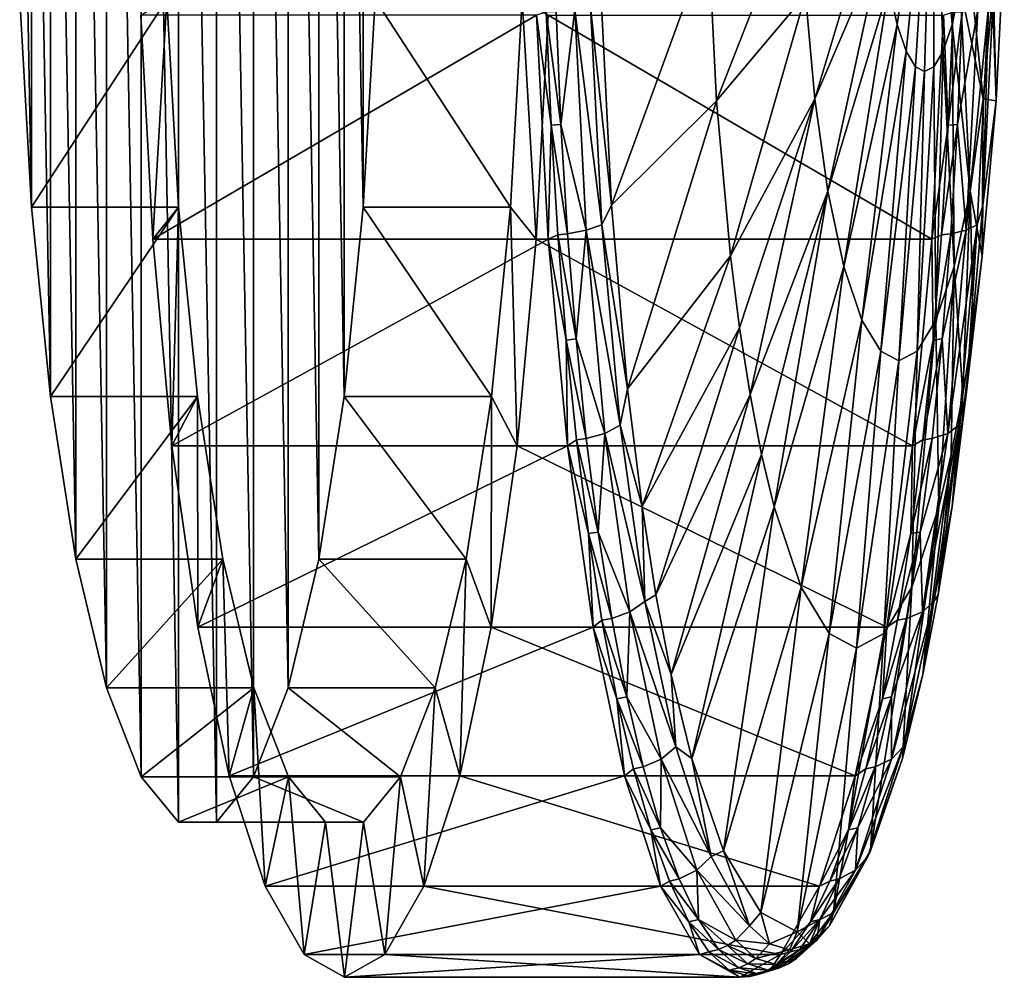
# Model space of a CAD drawing. Header units: metres. Extents: x 97 to 275, y 310 to 390.
# Tile 1 of 4: x 97 to 130, y 310 to 342. Entities that reach past the tile are written whole.
import ezdxf

# ---------------------------------------------------------------- set-up
doc = ezdxf.new("R2010")
doc.units = ezdxf.units.M

msp = doc.modelspace()

# ---------------------------------------------------------------- linework, layer by layer
at = {"layer": 'None'}
for points in [[(101.283569, 383.286987, -92.348717), (102.52639, 384.808258, -99.397087), (102.52639, 315.191742, -99.397087)], [(102.52639, 384.808258, -99.397087), (103.796967, 315.191742, -106.602913), (102.52639, 315.191742, -99.397087)], [(102.52639, 384.808258, -99.397087), (103.796967, 384.808258, -106.602913), (103.796967, 315.191742, -106.602913)], [(103.796967, 384.808258, -106.602913), (105.039787, 316.713013, -113.651283), (103.796967, 315.191742, -106.602913)], [(103.796967, 384.808258, -106.602913), (105.039787, 383.286987, -113.651283), (105.039787, 316.713013, -113.651283)], [(100.122833, 380.310883, -85.765862), (101.283569, 383.286987, -92.348717), (101.283569, 316.713013, -92.348717)], [(101.283569, 383.286987, -92.348717), (102.52639, 315.191742, -99.397087), (101.283569, 316.713013, -92.348717)], [(105.039787, 383.286987, -113.651283), (106.200523, 319.689117, -120.234138), (105.039787, 316.713013, -113.651283)], [(105.039787, 383.286987, -113.651283), (106.200523, 380.310883, -120.234138), (106.200523, 319.689117, -120.234138)], [(99.09491, 376.010071, -79.936226), (100.122833, 380.310883, -85.765862), (100.122833, 319.689117, -85.765862)], [(100.122833, 380.310883, -85.765862), (101.283569, 316.713013, -92.348717), (100.122833, 319.689117, -85.765862)], [(106.200523, 380.310883, -120.234138), (107.228447, 323.989929, -126.063774), (106.200523, 319.689117, -120.234138)], [(106.200523, 380.310883, -120.234138), (107.228447, 376.010071, -126.063774), (107.228447, 323.989929, -126.063774)], [(98.244728, 370.572479, -75.114586), (99.09491, 376.010071, -79.936226), (99.09491, 323.989929, -79.936226)], [(99.09491, 376.010071, -79.936226), (100.122833, 319.689117, -85.765862), (99.09491, 323.989929, -79.936226)], [(107.228447, 376.010071, -126.063774), (108.078629, 329.427521, -130.885422), (107.228447, 323.989929, -126.063774)], [(107.228447, 376.010071, -126.063774), (108.078629, 370.572479, -130.885422), (108.078629, 329.427521, -130.885422)], [(97.609436, 364.235779, -71.511665), (98.244728, 370.572479, -75.114586), (98.244728, 329.427521, -75.114586)], [(98.244728, 370.572479, -75.114586), (99.09491, 323.989929, -79.936226), (98.244728, 329.427521, -75.114586)], [(108.078629, 370.572479, -130.885422), (108.713921, 335.764221, -134.488327), (108.078629, 329.427521, -130.885422)], [(108.078629, 370.572479, -130.885422), (108.713921, 364.235779, -134.488327), (108.713921, 335.764221, -134.488327)], [(97.216805, 357.276917, -69.284943), (97.609436, 364.235779, -71.511665), (97.609436, 335.764221, -71.511665)], [(97.609436, 364.235779, -71.511665), (98.244728, 329.427521, -75.114586), (97.609436, 335.764221, -71.511665)], [(108.713921, 364.235779, -134.488327), (109.106552, 342.723083, -136.715057), (108.713921, 335.764221, -134.488327)], [(97.216805, 357.276917, -69.284943), (97.609436, 335.764221, -71.511665), (97.216805, 342.723083, -69.284943)], [(127.781876, 350, -98.658798), (126.306168, 343.143799, -91.957024), (126.575386, 341.884369, -93.483856)], [(127.781876, 350, -98.658798), (126.575386, 341.884369, -93.483856), (126.876968, 340.98465, -95.194199)], [(127.781876, 350, -98.658798), (126.876968, 340.98465, -95.194199), (127.190361, 340.465729, -96.971535)], [(127.496735, 340.303864, -98.709076), (127.781876, 350, -98.658798), (127.190361, 340.465729, -96.971535)], [(127.803108, 340.465729, -100.446609), (127.781876, 350, -98.658798), (127.496735, 340.303864, -98.709076)], [(127.803108, 340.465729, -100.446609), (128.116501, 340.98465, -102.223953), (127.781876, 350, -98.658798)], [(128.116501, 340.98465, -102.223953), (128.418076, 341.884369, -103.934288), (127.781876, 350, -98.658798)], [(127.781876, 350, -98.658798), (128.418076, 341.884369, -103.934288), (128.687302, 343.143799, -105.461121)], [(120.266563, 344.725891, -71.043663), (120.535919, 339.330963, -72.571266), (123.332047, 346.474457, -80.098007)], [(120.535919, 339.330963, -72.571266), (123.5121, 342.868164, -81.119148), (123.332047, 346.474457, -80.098007)], [(123.5121, 342.868164, -81.119148), (123.824295, 339.397827, -82.889694), (125.931236, 346.430908, -89.830673)], [(125.931236, 346.430908, -89.830673), (123.824295, 339.397827, -82.889694), (126.087471, 344.694183, -90.716736)], [(116.662567, 342.999023, -62.204643), (117.020081, 335.838409, -64.232193), (120.266563, 344.725891, -71.043663)], [(117.020081, 335.838409, -64.232193), (120.535919, 339.330963, -72.571266), (120.266563, 344.725891, -71.043663)], [(126.087471, 344.694183, -90.716736), (123.824295, 339.397827, -82.889694), (124.261292, 336.299835, -85.36805)], [(126.087471, 344.694183, -90.716736), (124.261292, 336.299835, -85.36805), (126.306168, 343.143799, -91.957024)], [(128.687302, 343.143799, -105.461121), (129.456314, 339.397827, -114.830475), (128.906006, 344.694183, -106.701408)], [(128.906006, 344.694183, -106.701408), (129.456314, 339.397827, -114.830475), (129.768509, 342.868164, -116.601021)], [(129.768509, 342.868164, -116.601021), (129.89537, 339.330963, -125.651321), (130.164719, 344.725891, -127.178917)], [(129.89537, 339.330963, -125.651321), (129.801208, 342.999023, -136.717514), (130.164719, 344.725891, -127.178917)], [(116.662567, 342.999023, -62.204643), (116.316795, 342.463379, -61.749382), (117.020081, 335.838409, -64.232193)], [(126.306168, 343.143799, -91.957024), (124.261292, 336.299835, -85.36805), (124.799255, 333.783234, -88.418983)], [(126.306168, 343.143799, -91.957024), (124.799255, 333.783234, -88.418983), (126.575386, 341.884369, -93.483856)], [(128.418076, 341.884369, -103.934288), (129.019318, 336.299835, -112.352119), (128.687302, 343.143799, -105.461121)], [(128.687302, 343.143799, -105.461121), (129.019318, 336.299835, -112.352119), (129.456314, 339.397827, -114.830475)], [(129.631989, 342.463379, -137.26358), (129.801208, 342.999023, -136.717514), (129.443695, 335.838409, -134.689972)], [(129.443695, 335.838409, -134.689972), (129.801208, 342.999023, -136.717514), (129.89537, 339.330963, -125.651321)], [(97.216805, 342.723083, -69.284943), (97.609436, 335.764221, -71.511665), (102.140846, 342.723083, -68.416702)], [(97.609436, 335.764221, -71.511665), (102.533478, 335.764221, -70.643425), (102.140846, 342.723083, -68.416702)], [(101.668518, 334.692657, -65.738007), (101.273254, 342.196381, -63.496361), (102.140846, 342.723083, -68.416702)], [(102.533478, 335.764221, -70.643425), (101.668518, 334.692657, -65.738007), (102.140846, 342.723083, -68.416702)], [(108.713921, 335.764221, -134.488327), (109.106552, 342.723083, -136.715057), (113.637962, 335.764221, -133.620087)], [(109.106552, 342.723083, -136.715057), (114.030594, 342.723083, -135.846817), (113.637962, 335.764221, -133.620087)], [(114.030594, 342.723083, -135.846817), (114.502914, 334.692657, -138.525513), (113.637962, 335.764221, -133.620087)], [(114.898178, 342.196381, -140.767151), (114.502914, 334.692657, -138.525513), (114.030594, 342.723083, -135.846817)], [(120.535919, 339.330963, -72.571266), (121.002953, 334.139404, -75.219955), (123.5121, 342.868164, -81.119148)], [(121.002953, 334.139404, -75.219955), (123.824295, 339.397827, -82.889694), (123.5121, 342.868164, -81.119148)], [(129.456314, 339.397827, -114.830475), (129.89537, 339.330963, -125.651321), (129.768509, 342.868164, -116.601021)], [(115.793915, 342.368866, -61.353321), (115.166824, 342.307648, -61.147697), (115.328796, 338.537079, -62.066292)], [(116.176529, 334.994446, -63.523243), (115.793915, 342.368866, -61.353321), (115.328796, 338.537079, -62.066292)], [(116.316795, 342.463379, -61.749382), (115.793915, 342.368866, -61.353321), (116.694672, 335.180298, -63.892429)], [(115.793915, 342.368866, -61.353321), (116.176529, 334.994446, -63.523243), (116.694672, 335.180298, -63.892429)], [(116.316795, 342.463379, -61.749382), (116.694672, 335.180298, -63.892429), (117.020081, 335.838409, -64.232193)], [(129.276108, 342.368866, -137.814606), (128.595184, 338.537079, -137.303711), (128.757156, 342.307648, -138.222305)], [(129.276108, 342.368866, -137.814606), (128.893478, 334.994446, -135.644669), (128.595184, 338.537079, -137.303711)], [(129.254105, 335.180298, -135.120544), (128.893478, 334.994446, -135.644669), (129.631989, 342.463379, -137.26358)], [(128.893478, 334.994446, -135.644669), (129.276108, 342.368866, -137.814606), (129.631989, 342.463379, -137.26358)], [(129.631989, 342.463379, -137.26358), (129.443695, 335.838409, -134.689972), (129.254105, 335.180298, -135.120544)], [(101.273254, 342.196381, -63.496361), (101.668518, 334.692657, -65.738007), (114.505806, 342.196381, -61.163105)], [(101.668518, 334.692657, -65.738007), (114.90107, 334.692657, -63.404755), (114.505806, 342.196381, -61.163105)], [(114.502914, 334.692657, -138.525513), (114.898178, 342.196381, -140.767151), (127.735474, 334.692657, -136.192245)], [(114.997307, 338.513458, -62.044888), (114.834999, 342.291809, -61.124401), (114.505806, 342.196381, -61.163105)], [(114.90107, 334.692657, -63.404755), (114.997307, 338.513458, -62.044888), (114.505806, 342.196381, -61.163105)], [(115.328796, 338.537079, -62.066292), (115.166824, 342.307648, -61.147697), (114.834999, 342.291809, -61.124401)], [(114.997307, 338.513458, -62.044888), (115.328796, 338.537079, -62.066292), (114.834999, 342.291809, -61.124401)], [(114.898178, 342.196381, -140.767151), (128.130737, 342.196381, -138.433899), (127.735474, 334.692657, -136.192245)], [(127.735474, 334.692657, -136.192245), (128.130737, 342.196381, -138.433899), (128.291, 338.513458, -137.437195)], [(128.130737, 342.196381, -138.433899), (128.453308, 342.291809, -138.357681), (128.291, 338.513458, -137.437195)], [(128.757156, 342.307648, -138.222305), (128.595184, 338.537079, -137.303711), (128.291, 338.513458, -137.437195)], [(128.291, 338.513458, -137.437195), (128.453308, 342.291809, -138.357681), (128.757156, 342.307648, -138.222305)], [(126.575386, 341.884369, -93.483856), (124.799255, 333.783234, -88.418983), (125.401878, 331.985382, -91.836609)], [(126.575386, 341.884369, -93.483856), (125.401878, 331.985382, -91.836609), (126.876968, 340.98465, -95.194199)], [(128.481354, 333.783234, -109.301186), (128.418076, 341.884369, -103.934288), (128.116501, 340.98465, -102.223953)], [(128.481354, 333.783234, -109.301186), (129.019318, 336.299835, -112.352119), (128.418076, 341.884369, -103.934288)], [(126.876968, 340.98465, -95.194199), (125.401878, 331.985382, -91.836609), (126.028099, 330.948486, -95.388115)], [(126.876968, 340.98465, -95.194199), (126.028099, 330.948486, -95.388115), (127.190361, 340.465729, -96.971535)], [(127.878731, 331.985382, -105.88356), (128.116501, 340.98465, -102.223953), (127.803108, 340.465729, -100.446609)], [(127.878731, 331.985382, -105.88356), (128.481354, 333.783234, -109.301186), (128.116501, 340.98465, -102.223953)], [(127.190361, 340.465729, -96.971535), (126.028099, 330.948486, -95.388115), (126.640305, 330.625031, -98.860085)], [(126.640305, 330.625031, -98.860085), (127.496735, 340.303864, -98.709076), (127.190361, 340.465729, -96.971535)], [(127.252502, 330.948486, -102.332054), (127.878731, 331.985382, -105.88356), (127.803108, 340.465729, -100.446609)], [(127.252502, 330.948486, -102.332054), (127.803108, 340.465729, -100.446609), (127.496735, 340.303864, -98.709076)], [(127.252502, 330.948486, -102.332054), (127.496735, 340.303864, -98.709076), (126.640305, 330.625031, -98.860085)], [(121.002953, 334.139404, -75.219955), (121.308174, 331.73111, -76.950943), (123.824295, 339.397827, -82.889694)], [(121.308174, 331.73111, -76.950943), (121.6567, 329.504852, -78.927521), (123.824295, 339.397827, -82.889694)], [(123.824295, 339.397827, -82.889694), (121.6567, 329.504852, -78.927521), (124.261292, 336.299835, -85.36805)], [(129.019318, 336.299835, -112.352119), (129.428329, 334.139404, -123.002625), (129.456314, 339.397827, -114.830475)], [(129.456314, 339.397827, -114.830475), (129.428329, 334.139404, -123.002625), (129.89537, 339.330963, -125.651321)], [(117.020081, 335.838409, -64.232193), (117.557526, 329.692291, -67.28019), (120.535919, 339.330963, -72.571266)], [(117.557526, 329.692291, -67.28019), (121.002953, 334.139404, -75.219955), (120.535919, 339.330963, -72.571266)], [(129.428329, 334.139404, -123.002625), (129.443695, 335.838409, -134.689972), (129.89537, 339.330963, -125.651321)], [(115.221481, 334.842926, -63.316235), (114.997307, 338.513458, -62.044888), (114.90107, 334.692657, -63.404755)], [(115.552505, 334.874084, -63.335026), (115.328796, 338.537079, -62.066292), (114.997307, 338.513458, -62.044888)], [(115.221481, 334.842926, -63.316235), (115.552505, 334.874084, -63.335026), (114.997307, 338.513458, -62.044888)], [(115.552505, 334.874084, -63.335026), (116.176529, 334.994446, -63.523243), (115.328796, 338.537079, -62.066292)], [(128.291, 338.513458, -137.437195), (128.066833, 334.842926, -136.165848), (127.735474, 334.692657, -136.192245)], [(128.595184, 338.537079, -137.303711), (128.066833, 334.842926, -136.165848), (128.291, 338.513458, -137.437195)], [(128.066833, 334.842926, -136.165848), (128.595184, 338.537079, -137.303711), (128.371475, 334.874084, -136.034973)], [(128.595184, 338.537079, -137.303711), (128.893478, 334.994446, -135.644669), (128.371475, 334.874084, -136.034973)], [(124.261292, 336.299835, -85.36805), (121.6567, 329.504852, -78.927521), (122.043282, 327.497803, -81.119957)], [(122.043282, 327.497803, -81.119957), (122.461479, 325.740112, -83.491646), (124.261292, 336.299835, -85.36805)], [(124.261292, 336.299835, -85.36805), (122.461479, 325.740112, -83.491646), (124.799255, 333.783234, -88.418983)], [(128.774582, 329.504852, -119.295067), (129.019318, 336.299835, -112.352119), (128.481354, 333.783234, -109.301186)], [(129.019318, 336.299835, -112.352119), (128.774582, 329.504852, -119.295067), (129.123108, 331.73111, -121.271645)], [(129.428329, 334.139404, -123.002625), (129.019318, 336.299835, -112.352119), (129.123108, 331.73111, -121.271645)], [(97.609436, 335.764221, -71.511665), (98.244728, 329.427521, -75.114586), (102.533478, 335.764221, -70.643425)], [(98.244728, 329.427521, -75.114586), (103.16877, 329.427521, -74.246346), (102.533478, 335.764221, -70.643425)], [(102.310387, 327.777191, -69.37825), (101.668518, 334.692657, -65.738007), (102.533478, 335.764221, -70.643425)], [(103.16877, 329.427521, -74.246346), (102.310387, 327.777191, -69.37825), (102.533478, 335.764221, -70.643425)], [(108.078629, 329.427521, -130.885422), (108.713921, 335.764221, -134.488327), (113.00267, 329.427521, -130.017181)], [(108.713921, 335.764221, -134.488327), (113.637962, 335.764221, -133.620087), (113.00267, 329.427521, -130.017181)], [(113.637962, 335.764221, -133.620087), (113.861046, 327.777191, -134.885269), (113.00267, 329.427521, -130.017181)], [(114.502914, 334.692657, -138.525513), (113.861046, 327.777191, -134.885269), (113.637962, 335.764221, -133.620087)], [(117.020081, 335.838409, -64.232193), (116.694672, 335.180298, -63.892429), (117.557526, 329.692291, -67.28019)], [(129.443695, 335.838409, -134.689972), (128.90625, 329.692291, -131.641968), (129.254105, 335.180298, -135.120544)], [(128.90625, 329.692291, -131.641968), (129.443695, 335.838409, -134.689972), (129.428329, 334.139404, -123.002625)], [(116.694672, 335.180298, -63.892429), (116.176529, 334.994446, -63.523243), (117.307281, 328.469208, -67.366676)], [(116.694672, 335.180298, -63.892429), (117.307281, 328.469208, -67.366676), (117.557526, 329.692291, -67.28019)], [(128.64151, 328.469208, -131.646286), (128.273193, 328.199158, -132.126846), (129.254105, 335.180298, -135.120544)], [(128.273193, 328.199158, -132.126846), (128.893478, 334.994446, -135.644669), (129.254105, 335.180298, -135.120544)], [(129.254105, 335.180298, -135.120544), (128.90625, 329.692291, -131.641968), (128.64151, 328.469208, -131.646286)], [(115.505714, 331.321014, -64.928215), (115.221481, 334.842926, -63.316235), (114.90107, 334.692657, -63.404755)], [(115.221481, 334.842926, -63.316235), (115.836159, 331.359406, -64.943703), (115.552505, 334.874084, -63.335026)], [(115.836159, 331.359406, -64.943703), (115.221481, 334.842926, -63.316235), (115.505714, 331.321014, -64.928215)], [(115.836159, 331.359406, -64.943703), (116.176529, 334.994446, -63.523243), (115.552505, 334.874084, -63.335026)], [(116.796822, 328.199158, -67.041069), (116.176529, 334.994446, -63.523243), (115.836159, 331.359406, -64.943703)], [(116.176529, 334.994446, -63.523243), (116.796822, 328.199158, -67.041069), (117.307281, 328.469208, -67.366676)], [(128.066833, 334.842926, -136.165848), (127.7826, 331.321014, -134.553864), (127.735474, 334.692657, -136.192245)], [(128.066833, 334.842926, -136.165848), (128.371475, 334.874084, -136.034973), (127.7826, 331.321014, -134.553864)], [(128.371475, 334.874084, -136.034973), (128.087814, 331.359406, -134.4263), (127.7826, 331.321014, -134.553864)], [(128.893478, 334.994446, -135.644669), (128.273193, 328.199158, -132.126846), (128.087814, 331.359406, -134.4263)], [(128.371475, 334.874084, -136.034973), (128.893478, 334.994446, -135.644669), (128.087814, 331.359406, -134.4263)], [(101.668518, 334.692657, -65.738007), (102.310387, 327.777191, -69.37825), (114.90107, 334.692657, -63.404755)], [(102.310387, 327.777191, -69.37825), (115.542946, 327.777191, -67.044991), (114.90107, 334.692657, -63.404755)], [(113.861046, 327.777191, -134.885269), (114.502914, 334.692657, -138.525513), (127.093597, 327.777191, -132.552017)], [(114.502914, 334.692657, -138.525513), (127.735474, 334.692657, -136.192245), (127.093597, 327.777191, -132.552017)], [(114.90107, 334.692657, -63.404755), (115.542946, 327.777191, -67.044991), (115.505714, 331.321014, -64.928215)], [(127.735474, 334.692657, -136.192245), (127.7826, 331.321014, -134.553864), (127.093597, 327.777191, -132.552017)], [(117.557526, 329.692291, -67.28019), (118.045219, 325.749939, -70.046036), (121.002953, 334.139404, -75.219955)], [(118.045219, 325.749939, -70.046036), (121.308174, 331.73111, -76.950943), (121.002953, 334.139404, -75.219955)], [(129.123108, 331.73111, -121.271645), (128.90625, 329.692291, -131.641968), (129.428329, 334.139404, -123.002625)], [(124.799255, 333.783234, -88.418983), (122.461479, 325.740112, -83.491646), (123.362984, 323.050537, -88.60434)], [(124.799255, 333.783234, -88.418983), (123.362984, 323.050537, -88.60434), (125.401878, 331.985382, -91.836609)], [(127.969803, 325.740112, -114.730934), (128.481354, 333.783234, -109.301186), (127.878731, 331.985382, -105.88356)], [(128.481354, 333.783234, -109.301186), (127.969803, 325.740112, -114.730934), (128.388, 327.497803, -117.102623)], [(128.388, 327.497803, -117.102623), (128.774582, 329.504852, -119.295067), (128.481354, 333.783234, -109.301186)], [(125.401878, 331.985382, -91.836609), (123.362984, 323.050537, -88.60434), (124.299805, 321.49939, -93.917305)], [(125.401878, 331.985382, -91.836609), (124.299805, 321.49939, -93.917305), (126.028099, 330.948486, -95.388115)], [(127.068298, 323.050537, -109.618248), (127.878731, 331.985382, -105.88356), (127.252502, 330.948486, -102.332054)], [(127.068298, 323.050537, -109.618248), (127.969803, 325.740112, -114.730934), (127.878731, 331.985382, -105.88356)], [(118.045219, 325.749939, -70.046036), (118.507805, 322.795105, -72.669495), (121.308174, 331.73111, -76.950943)], [(118.507805, 322.795105, -72.669495), (121.6567, 329.504852, -78.927521), (121.308174, 331.73111, -76.950943)], [(128.774582, 329.504852, -119.295067), (128.418549, 325.749939, -128.876129), (129.123108, 331.73111, -121.271645)], [(128.418549, 325.749939, -128.876129), (128.90625, 329.692291, -131.641968), (129.123108, 331.73111, -121.271645)], [(116.177773, 328.024292, -66.881065), (115.836159, 331.359406, -64.943703), (115.505714, 331.321014, -64.928215)], [(115.542946, 327.777191, -67.044991), (115.84803, 327.979065, -66.869576), (115.505714, 331.321014, -64.928215)], [(115.505714, 331.321014, -64.928215), (115.84803, 327.979065, -66.869576), (116.177773, 328.024292, -66.881065)], [(116.796822, 328.199158, -67.041069), (115.836159, 331.359406, -64.943703), (116.177773, 328.024292, -66.881065)], [(127.7826, 331.321014, -134.553864), (127.440285, 327.979065, -132.612503), (127.093597, 327.777191, -132.552017)], [(128.087814, 331.359406, -134.4263), (127.746208, 328.024292, -132.488922), (127.440285, 327.979065, -132.612503)], [(127.7826, 331.321014, -134.553864), (128.087814, 331.359406, -134.4263), (127.440285, 327.979065, -132.612503)], [(128.273193, 328.199158, -132.126846), (127.746208, 328.024292, -132.488922), (128.087814, 331.359406, -134.4263)], [(126.028099, 330.948486, -95.388115), (124.299805, 321.49939, -93.917305), (125.215637, 321.015503, -99.11129)], [(126.028099, 330.948486, -95.388115), (125.215637, 321.015503, -99.11129), (126.640305, 330.625031, -98.860085)], [(126.131477, 321.49939, -104.305275), (127.252502, 330.948486, -102.332054), (126.640305, 330.625031, -98.860085)], [(126.131477, 321.49939, -104.305275), (127.068298, 323.050537, -109.618248), (127.252502, 330.948486, -102.332054)], [(126.640305, 330.625031, -98.860085), (125.215637, 321.015503, -99.11129), (126.131477, 321.49939, -104.305275)], [(117.557526, 329.692291, -67.28019), (117.307281, 328.469208, -67.366676), (118.045219, 325.749939, -70.046036)], [(118.507805, 322.795105, -72.669495), (119.020905, 320.131165, -75.579437), (121.6567, 329.504852, -78.927521)], [(121.6567, 329.504852, -78.927521), (119.020905, 320.131165, -75.579437), (122.043282, 327.497803, -81.119957)], [(128.388, 327.497803, -117.102623), (127.955963, 322.795105, -126.252663), (128.774582, 329.504852, -119.295067)], [(127.955963, 322.795105, -126.252663), (128.418549, 325.749939, -128.876129), (128.774582, 329.504852, -119.295067)], [(128.90625, 329.692291, -131.641968), (128.418549, 325.749939, -128.876129), (128.64151, 328.469208, -131.646286)], [(98.244728, 329.427521, -75.114586), (99.09491, 323.989929, -79.936226), (103.16877, 329.427521, -74.246346)], [(99.09491, 323.989929, -79.936226), (104.018951, 323.989929, -79.067986), (103.16877, 329.427521, -74.246346)], [(103.174202, 321.715729, -74.277191), (102.310387, 327.777191, -69.37825), (103.16877, 329.427521, -74.246346)], [(104.018951, 323.989929, -79.067986), (103.174202, 321.715729, -74.277191), (103.16877, 329.427521, -74.246346)], [(107.228447, 323.989929, -126.063774), (108.078629, 329.427521, -130.885422), (112.152481, 323.989929, -125.195534)], [(108.078629, 329.427521, -130.885422), (113.00267, 329.427521, -130.017181), (112.152481, 323.989929, -125.195534)], [(113.00267, 329.427521, -130.017181), (112.997231, 321.715729, -129.986328), (112.152481, 323.989929, -125.195534)], [(113.861046, 327.777191, -134.885269), (112.997231, 321.715729, -129.986328), (113.00267, 329.427521, -130.017181)], [(116.57531, 324.897308, -69.135605), (116.796822, 328.199158, -67.041069), (116.177773, 328.024292, -66.881065)], [(117.639023, 322.229736, -71.817467), (116.796822, 328.199158, -67.041069), (116.57531, 324.897308, -69.135605)], [(117.307281, 328.469208, -67.366676), (116.796822, 328.199158, -67.041069), (118.139053, 322.5737, -72.083916)], [(116.796822, 328.199158, -67.041069), (117.639023, 322.229736, -71.817467), (118.139053, 322.5737, -72.083916)], [(117.307281, 328.469208, -67.366676), (118.139053, 322.5737, -72.083916), (118.045219, 325.749939, -70.046036)], [(127.746208, 328.024292, -132.488922), (128.273193, 328.199158, -132.126846), (127.348671, 324.897308, -130.23439)], [(127.348671, 324.897308, -130.23439), (128.273193, 328.199158, -132.126846), (127.430992, 322.229736, -127.350449)], [(127.809731, 322.5737, -126.929047), (127.430992, 322.229736, -127.350449), (128.64151, 328.469208, -131.646286)], [(127.430992, 322.229736, -127.350449), (128.273193, 328.199158, -132.126846), (128.64151, 328.469208, -131.646286)], [(128.64151, 328.469208, -131.646286), (128.418549, 325.749939, -128.876129), (127.809731, 322.5737, -126.929047)], [(115.84803, 327.979065, -66.869576), (115.542946, 327.777191, -67.044991), (116.246384, 324.845612, -69.128754)], [(115.84803, 327.979065, -66.869576), (116.57531, 324.897308, -69.135605), (116.177773, 328.024292, -66.881065)], [(116.246384, 324.845612, -69.128754), (116.57531, 324.897308, -69.135605), (115.84803, 327.979065, -66.869576)], [(127.440285, 327.979065, -132.612503), (127.746208, 328.024292, -132.488922), (127.041931, 324.845612, -130.353333)], [(127.041931, 324.845612, -130.353333), (127.746208, 328.024292, -132.488922), (127.348671, 324.897308, -130.23439)], [(127.093597, 327.777191, -132.552017), (127.440285, 327.979065, -132.612503), (127.041931, 324.845612, -130.353333)], [(102.310387, 327.777191, -69.37825), (103.174202, 321.715729, -74.277191), (115.542946, 327.777191, -67.044991)], [(103.174202, 321.715729, -74.277191), (116.406761, 321.715729, -71.943932), (115.542946, 327.777191, -67.044991)], [(112.997231, 321.715729, -129.986328), (113.861046, 327.777191, -134.885269), (126.229782, 321.715729, -127.653076)], [(113.861046, 327.777191, -134.885269), (127.093597, 327.777191, -132.552017), (126.229782, 321.715729, -127.653076)], [(115.542946, 327.777191, -67.044991), (116.406761, 321.715729, -71.943932), (116.246384, 324.845612, -69.128754)], [(127.041931, 324.845612, -130.353333), (126.229782, 321.715729, -127.653076), (127.093597, 327.777191, -132.552017)], [(122.043282, 327.497803, -81.119957), (119.020905, 320.131165, -75.579437), (119.70549, 317.322662, -79.461884)], [(122.043282, 327.497803, -81.119957), (119.70549, 317.322662, -79.461884), (122.461479, 325.740112, -83.491646)], [(127.969803, 325.740112, -114.730934), (127.442863, 320.131165, -123.342728), (128.388, 327.497803, -117.102623)], [(127.442863, 320.131165, -123.342728), (127.955963, 322.795105, -126.252663), (128.388, 327.497803, -117.102623)], [(118.045219, 325.749939, -70.046036), (118.139053, 322.5737, -72.083916), (118.507805, 322.795105, -72.669495)], [(119.70549, 317.322662, -79.461884), (120.772751, 314.227661, -85.514641), (122.461479, 325.740112, -83.491646)], [(122.461479, 325.740112, -83.491646), (120.772751, 314.227661, -85.514641), (123.362984, 323.050537, -88.60434)], [(127.068298, 323.050537, -109.618248), (126.758286, 317.322662, -119.460281), (127.969803, 325.740112, -114.730934)], [(126.758286, 317.322662, -119.460281), (127.442863, 320.131165, -123.342728), (127.969803, 325.740112, -114.730934)], [(128.418549, 325.749939, -128.876129), (127.955963, 322.795105, -126.252663), (127.809731, 322.5737, -126.929047)], [(117.026733, 322.006958, -71.695786), (116.57531, 324.897308, -69.135605), (116.246384, 324.845612, -69.128754)], [(117.026733, 322.006958, -71.695786), (117.639023, 322.229736, -71.817467), (116.57531, 324.897308, -69.135605)], [(126.89724, 322.006958, -127.67421), (126.589569, 321.949341, -127.78788), (127.348671, 324.897308, -130.23439)], [(127.348671, 324.897308, -130.23439), (126.589569, 321.949341, -127.78788), (127.041931, 324.845612, -130.353333)], [(127.430992, 322.229736, -127.350449), (126.89724, 322.006958, -127.67421), (127.348671, 324.897308, -130.23439)], [(116.246384, 324.845612, -69.128754), (116.406761, 321.715729, -71.943932), (116.698746, 321.949341, -71.694206)], [(116.698746, 321.949341, -71.694206), (117.026733, 322.006958, -71.695786), (116.246384, 324.845612, -69.128754)], [(126.589569, 321.949341, -127.78788), (126.229782, 321.715729, -127.653076), (127.041931, 324.845612, -130.353333)], [(99.09491, 323.989929, -79.936226), (100.122833, 319.689117, -85.765862), (104.018951, 323.989929, -79.067986)], [(100.122833, 319.689117, -85.765862), (105.046875, 319.689117, -84.897621), (104.018951, 323.989929, -79.067986)], [(104.226768, 316.741211, -80.246567), (103.174202, 321.715729, -74.277191), (104.018951, 323.989929, -79.067986)], [(105.046875, 319.689117, -84.897621), (104.226768, 316.741211, -80.246567), (104.018951, 323.989929, -79.067986)], [(106.200523, 319.689117, -120.234138), (107.228447, 323.989929, -126.063774), (111.124557, 319.689117, -119.365898)], [(107.228447, 323.989929, -126.063774), (112.152481, 323.989929, -125.195534), (111.124557, 319.689117, -119.365898)], [(112.152481, 323.989929, -125.195534), (111.944672, 316.741211, -124.016953), (111.124557, 319.689117, -119.365898)], [(112.997231, 321.715729, -129.986328), (111.944672, 316.741211, -124.016953), (112.152481, 323.989929, -125.195534)], [(120.772751, 314.227661, -85.514641), (122.016174, 312.168823, -92.56646), (123.362984, 323.050537, -88.60434)], [(123.362984, 323.050537, -88.60434), (122.016174, 312.168823, -92.56646), (124.299805, 321.49939, -93.917305)], [(126.131477, 321.49939, -104.305275), (125.691017, 314.227661, -113.407524), (127.068298, 323.050537, -109.618248)], [(125.691017, 314.227661, -113.407524), (126.758286, 317.322662, -119.460281), (127.068298, 323.050537, -109.618248)], [(118.139053, 322.5737, -72.083916), (117.639023, 322.229736, -71.817467), (119.168861, 317.70752, -77.924225)], [(118.139053, 322.5737, -72.083916), (119.020905, 320.131165, -75.579437), (118.507805, 322.795105, -72.669495)], [(119.020905, 320.131165, -75.579437), (118.139053, 322.5737, -72.083916), (119.168861, 317.70752, -77.924225)], [(126.77993, 317.70752, -121.088737), (126.388268, 317.30249, -121.436897), (127.809731, 322.5737, -126.929047)], [(126.388268, 317.30249, -121.436897), (127.430992, 322.229736, -127.350449), (127.809731, 322.5737, -126.929047)], [(127.809731, 322.5737, -126.929047), (127.442863, 320.131165, -123.342728), (126.77993, 317.70752, -121.088737)], [(127.809731, 322.5737, -126.929047), (127.955963, 322.795105, -126.252663), (127.442863, 320.131165, -123.342728)], [(116.406761, 321.715729, -71.943932), (117.202477, 319.317688, -74.551033), (116.698746, 321.949341, -71.694206)], [(116.698746, 321.949341, -71.694206), (117.529434, 319.380737, -74.546738), (117.026733, 322.006958, -71.695786)], [(117.202477, 319.317688, -74.551033), (117.529434, 319.380737, -74.546738), (116.698746, 321.949341, -71.694206)], [(117.529434, 319.380737, -74.546738), (117.639023, 322.229736, -71.817467), (117.026733, 322.006958, -71.695786)], [(117.529434, 319.380737, -74.546738), (118.681747, 317.30249, -77.731026), (117.639023, 322.229736, -71.817467)], [(117.639023, 322.229736, -71.817467), (118.681747, 317.30249, -77.731026), (119.168861, 317.70752, -77.924225)], [(126.589569, 321.949341, -127.78788), (126.89724, 322.006958, -127.67421), (126.085838, 319.317688, -124.931053)], [(126.89724, 322.006958, -127.67421), (126.394539, 319.380737, -124.823257), (126.085838, 319.317688, -124.931053)], [(126.085838, 319.317688, -124.931053), (126.229782, 321.715729, -127.653076), (126.589569, 321.949341, -127.78788)], [(126.388268, 317.30249, -121.436897), (126.394539, 319.380737, -124.823257), (127.430992, 322.229736, -127.350449)], [(126.394539, 319.380737, -124.823257), (126.89724, 322.006958, -127.67421), (127.430992, 322.229736, -127.350449)], [(103.174202, 321.715729, -74.277191), (104.226768, 316.741211, -80.246567), (116.406761, 321.715729, -71.943932)], [(104.226768, 316.741211, -80.246567), (117.45932, 316.741211, -77.913307), (116.406761, 321.715729, -71.943932)], [(111.944672, 316.741211, -124.016953), (112.997231, 321.715729, -129.986328), (125.177223, 316.741211, -121.683701)], [(112.997231, 321.715729, -129.986328), (126.229782, 321.715729, -127.653076), (125.177223, 316.741211, -121.683701)], [(116.406761, 321.715729, -71.943932), (117.45932, 316.741211, -77.913307), (117.202477, 319.317688, -74.551033)], [(125.177223, 316.741211, -121.683701), (126.229782, 321.715729, -127.653076), (126.085838, 319.317688, -124.931053)], [(122.016174, 312.168823, -92.56646), (123.231888, 311.526489, -99.461082), (124.299805, 321.49939, -93.917305)], [(124.299805, 321.49939, -93.917305), (123.231888, 311.526489, -99.461082), (125.215637, 321.015503, -99.11129)], [(125.215637, 321.015503, -99.11129), (124.447594, 312.168823, -106.355705), (126.131477, 321.49939, -104.305275)], [(124.447594, 312.168823, -106.355705), (125.691017, 314.227661, -113.407524), (126.131477, 321.49939, -104.305275)], [(123.231888, 311.526489, -99.461082), (124.447594, 312.168823, -106.355705), (125.215637, 321.015503, -99.11129)], [(119.70549, 317.322662, -79.461884), (119.020905, 320.131165, -75.579437), (119.168861, 317.70752, -77.924225)], [(127.442863, 320.131165, -123.342728), (126.758286, 317.322662, -119.460281), (126.77993, 317.70752, -121.088737)], [(100.122833, 319.689117, -85.765862), (101.283569, 316.713013, -92.348717), (105.046875, 319.689117, -84.897621)], [(101.283569, 316.713013, -92.348717), (106.207611, 316.713013, -91.480476), (105.046875, 319.689117, -84.897621)], [(105.427628, 313.04483, -87.056976), (104.226768, 316.741211, -80.246567), (105.046875, 319.689117, -84.897621)], [(105.039787, 316.713013, -113.651283), (106.200523, 319.689117, -120.234138), (109.963829, 316.713013, -112.783043)], [(106.207611, 316.713013, -91.480476), (105.427628, 313.04483, -87.056976), (105.046875, 319.689117, -84.897621)], [(106.200523, 319.689117, -120.234138), (111.124557, 319.689117, -119.365898), (109.963829, 316.713013, -112.783043)], [(111.124557, 319.689117, -119.365898), (110.743813, 313.04483, -117.206543), (109.963829, 316.713013, -112.783043)], [(111.944672, 316.741211, -124.016953), (110.743813, 313.04483, -117.206543), (111.124557, 319.689117, -119.365898)], [(117.202477, 319.317688, -74.551033), (118.07782, 317.040222, -77.656776), (117.529434, 319.380737, -74.546738)], [(117.45932, 316.741211, -77.913307), (117.751991, 316.972382, -77.667465), (117.202477, 319.317688, -74.551033)], [(117.202477, 319.317688, -74.551033), (117.751991, 316.972382, -77.667465), (118.07782, 317.040222, -77.656776)], [(118.07782, 317.040222, -77.656776), (118.681747, 317.30249, -77.731026), (117.529434, 319.380737, -74.546738)], [(125.536324, 316.972382, -121.814613), (125.177223, 316.741211, -121.683701), (126.085838, 319.317688, -124.931053)], [(125.536324, 316.972382, -121.814613), (126.394539, 319.380737, -124.823257), (125.846161, 317.040222, -121.713226)], [(126.085838, 319.317688, -124.931053), (126.394539, 319.380737, -124.823257), (125.536324, 316.972382, -121.814613)], [(125.846161, 317.040222, -121.713226), (126.394539, 319.380737, -124.823257), (126.388268, 317.30249, -121.436897)], [(119.168861, 317.70752, -77.924225), (118.681747, 317.30249, -77.731026), (120.352119, 314.038971, -84.634819)], [(119.70549, 317.322662, -79.461884), (119.168861, 317.70752, -77.924225), (120.352119, 314.038971, -84.634819)], [(125.596672, 314.038971, -114.378151), (125.19017, 313.587982, -114.642136), (126.77993, 317.70752, -121.088737)], [(125.19017, 313.587982, -114.642136), (126.388268, 317.30249, -121.436897), (126.77993, 317.70752, -121.088737)], [(126.77993, 317.70752, -121.088737), (126.758286, 317.322662, -119.460281), (125.596672, 314.038971, -114.378151)], [(118.07782, 317.040222, -77.656776), (118.665359, 315.005341, -80.988876), (118.681747, 317.30249, -77.731026)], [(118.665359, 315.005341, -80.988876), (119.879845, 313.587982, -84.52578), (118.681747, 317.30249, -77.731026)], [(118.681747, 317.30249, -77.731026), (119.879845, 313.587982, -84.52578), (120.352119, 314.038971, -84.634819)], [(120.772751, 314.227661, -85.514641), (119.70549, 317.322662, -79.461884), (120.352119, 314.038971, -84.634819)], [(126.388268, 317.30249, -121.436897), (125.19017, 313.587982, -114.642136), (125.258621, 315.005341, -118.381119)], [(125.258621, 315.005341, -118.381119), (125.846161, 317.040222, -121.713226), (126.388268, 317.30249, -121.436897)], [(126.758286, 317.322662, -119.460281), (125.691017, 314.227661, -113.407524), (125.596672, 314.038971, -114.378151)], [(117.751991, 316.972382, -77.667465), (117.45932, 316.741211, -77.913307), (118.340736, 314.933289, -81.006424)], [(117.751991, 316.972382, -77.667465), (118.665359, 315.005341, -80.988876), (118.07782, 317.040222, -77.656776)], [(118.340736, 314.933289, -81.006424), (118.665359, 315.005341, -80.988876), (117.751991, 316.972382, -77.667465)], [(124.947578, 314.933289, -118.475655), (125.846161, 317.040222, -121.713226), (125.258621, 315.005341, -118.381119)], [(124.947578, 314.933289, -118.475655), (125.536324, 316.972382, -121.814613), (125.846161, 317.040222, -121.713226)], [(125.177223, 316.741211, -121.683701), (125.536324, 316.972382, -121.814613), (124.947578, 314.933289, -118.475655)], [(101.283569, 316.713013, -92.348717), (102.52639, 315.191742, -99.397087), (106.207611, 316.713013, -91.480476)], [(102.52639, 315.191742, -99.397087), (107.450424, 315.191742, -98.528847), (106.207611, 316.713013, -91.480476)], [(103.796967, 315.191742, -106.602913), (105.039787, 316.713013, -113.651283), (108.721008, 315.191742, -105.734673)], [(104.226768, 316.741211, -80.246567), (105.427628, 313.04483, -87.056976), (117.45932, 316.741211, -77.913307)], [(105.039787, 316.713013, -113.651283), (109.963829, 316.713013, -112.783043), (108.721008, 315.191742, -105.734673)], [(105.427628, 313.04483, -87.056976), (118.660179, 313.04483, -84.723717), (117.45932, 316.741211, -77.913307)], [(106.730637, 310.768585, -94.446701), (105.427628, 313.04483, -87.056976), (106.207611, 316.713013, -91.480476)], [(107.450424, 315.191742, -98.528847), (106.730637, 310.768585, -94.446701), (106.207611, 316.713013, -91.480476)], [(109.963829, 316.713013, -112.783043), (109.440804, 310.768585, -109.816818), (108.721008, 315.191742, -105.734673)], [(110.743813, 313.04483, -117.206543), (109.440804, 310.768585, -109.816818), (109.963829, 316.713013, -112.783043)], [(110.743813, 313.04483, -117.206543), (111.944672, 316.741211, -124.016953), (123.976364, 313.04483, -114.873291)], [(111.944672, 316.741211, -124.016953), (125.177223, 316.741211, -121.683701), (123.976364, 313.04483, -114.873291)], [(117.45932, 316.741211, -77.913307), (118.660179, 313.04483, -84.723717), (118.340736, 314.933289, -81.006424)], [(123.976364, 313.04483, -114.873291), (125.177223, 316.741211, -121.683701), (124.947578, 314.933289, -118.475655)], [(102.52639, 315.191742, -99.397087), (103.796967, 315.191742, -106.602913), (107.450424, 315.191742, -98.528847)], [(103.796967, 315.191742, -106.602913), (108.721008, 315.191742, -105.734673), (107.450424, 315.191742, -98.528847)], [(108.085716, 310, -102.13176), (106.730637, 310.768585, -94.446701), (107.450424, 315.191742, -98.528847)], [(108.721008, 315.191742, -105.734673), (108.085716, 310, -102.13176), (107.450424, 315.191742, -98.528847)], [(109.440804, 310.768585, -109.816818), (108.085716, 310, -102.13176), (108.721008, 315.191742, -105.734673)], [(119.28553, 313.295898, -84.506035), (118.665359, 315.005341, -80.988876), (118.340736, 314.933289, -81.006424)], [(119.28553, 313.295898, -84.506035), (119.879845, 313.587982, -84.52578), (118.665359, 315.005341, -80.988876)], [(124.326126, 313.220337, -114.951256), (124.947578, 314.933289, -118.475655), (125.258621, 315.005341, -118.381119)], [(124.326126, 313.220337, -114.951256), (125.258621, 315.005341, -118.381119), (124.638451, 313.295898, -114.863968)], [(125.258621, 315.005341, -118.381119), (125.19017, 313.587982, -114.642136), (124.638451, 313.295898, -114.863968)], [(118.340736, 314.933289, -81.006424), (118.660179, 313.04483, -84.723717), (118.962189, 313.220337, -84.530823)], [(118.962189, 313.220337, -84.530823), (119.28553, 313.295898, -84.506035), (118.340736, 314.933289, -81.006424)], [(123.976364, 313.04483, -114.873291), (124.947578, 314.933289, -118.475655), (124.326126, 313.220337, -114.951256)], [(120.352119, 314.038971, -84.634819), (119.879845, 313.587982, -84.52578), (121.63768, 311.723755, -91.925606)], [(120.772751, 314.227661, -85.514641), (120.352119, 314.038971, -84.634819), (121.63768, 311.723755, -91.925606)], [(122.016174, 312.168823, -92.56646), (120.772751, 314.227661, -85.514641), (121.63768, 311.723755, -91.925606)], [(124.311104, 311.723755, -107.087364), (123.888489, 311.243683, -107.259918), (125.596672, 314.038971, -114.378151)], [(123.888489, 311.243683, -107.259918), (125.19017, 313.587982, -114.642136), (125.596672, 314.038971, -114.378151)], [(125.596672, 314.038971, -114.378151), (125.691017, 314.227661, -113.407524), (124.311104, 311.723755, -107.087364)], [(125.691017, 314.227661, -113.407524), (124.447594, 312.168823, -106.355705), (124.311104, 311.723755, -107.087364)], [(119.931801, 311.931763, -88.171234), (119.879845, 313.587982, -84.52578), (119.28553, 313.295898, -84.506035)], [(119.879845, 313.587982, -84.52578), (121.181526, 311.243683, -91.908005), (121.63768, 311.723755, -91.925606)], [(119.879845, 313.587982, -84.52578), (119.931801, 311.931763, -88.171234), (121.181526, 311.243683, -91.908005)], [(123.99218, 311.931763, -111.198761), (125.19017, 313.587982, -114.642136), (123.888489, 311.243683, -107.259918)], [(124.638451, 313.295898, -114.863968), (125.19017, 313.587982, -114.642136), (123.99218, 311.931763, -111.198761)], [(105.427628, 313.04483, -87.056976), (106.730637, 310.768585, -94.446701), (118.660179, 313.04483, -84.723717)], [(106.730637, 310.768585, -94.446701), (119.963188, 310.768585, -92.113441), (118.660179, 313.04483, -84.723717)], [(109.440804, 310.768585, -109.816818), (110.743813, 313.04483, -117.206543), (122.673355, 310.768585, -107.483559)], [(110.743813, 313.04483, -117.206543), (123.976364, 313.04483, -114.873291), (122.673355, 310.768585, -107.483559)], [(118.660179, 313.04483, -84.723717), (119.609787, 311.853394, -88.203575), (118.962189, 313.220337, -84.530823)], [(118.660179, 313.04483, -84.723717), (119.963188, 310.768585, -92.113441), (119.609787, 311.853394, -88.203575)], [(118.962189, 313.220337, -84.530823), (119.931801, 311.931763, -88.171234), (119.28553, 313.295898, -84.506035)], [(118.962189, 313.220337, -84.530823), (119.609787, 311.853394, -88.203575), (119.931801, 311.931763, -88.171234)], [(122.673355, 310.768585, -107.483559), (123.976364, 313.04483, -114.873291), (123.67852, 311.853394, -111.278511)], [(124.326126, 313.220337, -114.951256), (124.638451, 313.295898, -114.863968), (123.67852, 311.853394, -111.278511)], [(124.638451, 313.295898, -114.863968), (123.99218, 311.931763, -111.198761), (123.67852, 311.853394, -111.278511)], [(123.67852, 311.853394, -111.278511), (123.976364, 313.04483, -114.873291), (124.326126, 313.220337, -114.951256)], [(122.016174, 312.168823, -92.56646), (121.63768, 311.723755, -91.925606), (122.302841, 311.122253, -95.697914)], [(123.231888, 311.526489, -99.461082), (122.016174, 312.168823, -92.56646), (122.302841, 311.122253, -95.697914)], [(124.447594, 312.168823, -106.355705), (123.231888, 311.526489, -99.461082), (123.64595, 311.122253, -103.315056)], [(124.311104, 311.723755, -107.087364), (124.447594, 312.168823, -106.355705), (123.64595, 311.122253, -103.315056)], [(119.609787, 311.853394, -88.203575), (120.597656, 310.932831, -91.947472), (119.931801, 311.931763, -88.171234)], [(119.963188, 310.768585, -92.113441), (120.277016, 310.852386, -91.987579), (119.609787, 311.853394, -88.203575)], [(119.609787, 311.853394, -88.203575), (120.277016, 310.852386, -91.987579), (120.597656, 310.932831, -91.947472)], [(119.931801, 311.931763, -88.171234), (120.597656, 310.932831, -91.947472), (120.901909, 311.064575, -91.920731)], [(119.931801, 311.931763, -88.171234), (120.901909, 311.064575, -91.920731), (121.181526, 311.243683, -91.908005)], [(121.63768, 311.723755, -91.925606), (121.181526, 311.243683, -91.908005), (122.302841, 311.122253, -95.697914)], [(123.011299, 310.852386, -107.494499), (122.673355, 310.768585, -107.483559), (123.67852, 311.853394, -111.278511)], [(123.011299, 310.852386, -107.494499), (123.99218, 311.931763, -111.198761), (123.326324, 310.932831, -107.422523)], [(123.67852, 311.853394, -111.278511), (123.99218, 311.931763, -111.198761), (123.011299, 310.852386, -107.494499)], [(123.64595, 311.122253, -103.315056), (123.214981, 310.634644, -103.440292), (124.311104, 311.723755, -107.087364)], [(123.214981, 310.634644, -103.440292), (123.888489, 311.243683, -107.259918), (124.311104, 311.723755, -107.087364)], [(123.326324, 310.932831, -107.422523), (123.99218, 311.931763, -111.198761), (123.621376, 311.064575, -107.343597)], [(123.621376, 311.064575, -107.343597), (123.99218, 311.931763, -111.198761), (123.888489, 311.243683, -107.259918)], [(123.231888, 311.526489, -99.461082), (122.302841, 311.122253, -95.697914), (122.974396, 310.917419, -99.506485)], [(123.64595, 311.122253, -103.315056), (123.231888, 311.526489, -99.461082), (122.974396, 310.917419, -99.506485)], [(120.597656, 310.932831, -91.947472), (121.578522, 310.452728, -95.758003), (120.901909, 311.064575, -91.920731)], [(121.181526, 311.243683, -91.908005), (120.901909, 311.064575, -91.920731), (121.855034, 310.634644, -95.727623)], [(120.901909, 311.064575, -91.920731), (121.578522, 310.452728, -95.758003), (121.855034, 310.634644, -95.727623)], [(121.181526, 311.243683, -91.908005), (121.855034, 310.634644, -95.727623), (122.302841, 311.122253, -95.697914)], [(122.302841, 311.122253, -95.697914), (121.855034, 310.634644, -95.727623), (122.974396, 310.917419, -99.506485)], [(122.974396, 310.917419, -99.506485), (122.535011, 310.427246, -99.583961), (123.64595, 311.122253, -103.315056)], [(122.535011, 310.427246, -99.583961), (123.214981, 310.634644, -103.440292), (123.64595, 311.122253, -103.315056)], [(122.647423, 310.318878, -103.572266), (123.326324, 310.932831, -107.422523), (123.621376, 311.064575, -107.343597)], [(123.621376, 311.064575, -107.343597), (122.944763, 310.452728, -103.506317), (122.647423, 310.318878, -103.572266)], [(123.621376, 311.064575, -107.343597), (123.888489, 311.243683, -107.259918), (122.944763, 310.452728, -103.506317)], [(123.888489, 311.243683, -107.259918), (123.214981, 310.634644, -103.440292), (122.944763, 310.452728, -103.506317)], [(106.730637, 310.768585, -94.446701), (108.085716, 310, -102.13176), (119.963188, 310.768585, -92.113441)], [(108.085716, 310, -102.13176), (121.318268, 310, -99.7985), (119.963188, 310.768585, -92.113441)], [(108.085716, 310, -102.13176), (109.440804, 310.768585, -109.816818), (121.318268, 310, -99.7985)], [(109.440804, 310.768585, -109.816818), (122.673355, 310.768585, -107.483559), (121.318268, 310, -99.7985)], [(120.277016, 310.852386, -91.987579), (119.963188, 310.768585, -92.113441), (120.957314, 310.237183, -95.845772)], [(119.963188, 310.768585, -92.113441), (121.318268, 310, -99.7985), (120.957314, 310.237183, -95.845772)], [(120.277016, 310.852386, -91.987579), (121.276558, 310.318878, -95.797729), (120.597656, 310.932831, -91.947472)], [(120.277016, 310.852386, -91.987579), (120.957314, 310.237183, -95.845772), (121.276558, 310.318878, -95.797729)], [(120.597656, 310.932831, -91.947472), (121.276558, 310.318878, -95.797729), (121.578522, 310.452728, -95.758003)], [(121.318268, 310, -99.7985), (122.673355, 310.768585, -107.483559), (122.331001, 310.237183, -103.636314)], [(121.855034, 310.634644, -95.727623), (122.535011, 310.427246, -99.583961), (122.974396, 310.917419, -99.506485)], [(122.331001, 310.237183, -103.636314), (123.326324, 310.932831, -107.422523), (122.647423, 310.318878, -103.572266)], [(122.331001, 310.237183, -103.636314), (123.011299, 310.852386, -107.494499), (123.326324, 310.932831, -107.422523)], [(122.673355, 310.768585, -107.483559), (123.011299, 310.852386, -107.494499), (122.331001, 310.237183, -103.636314)], [(121.276558, 310.318878, -95.797729), (122.261642, 310.244354, -99.632164), (121.578522, 310.452728, -95.758003)], [(121.578522, 310.452728, -95.758003), (122.535011, 310.427246, -99.583961), (121.855034, 310.634644, -95.727623)], [(121.578522, 310.452728, -95.758003), (122.261642, 310.244354, -99.632164), (122.535011, 310.427246, -99.583961)], [(122.647423, 310.318878, -103.572266), (122.944763, 310.452728, -103.506317), (121.96199, 310.109833, -99.684998)], [(121.96199, 310.109833, -99.684998), (122.944763, 310.452728, -103.506317), (122.261642, 310.244354, -99.632164)], [(122.261642, 310.244354, -99.632164), (123.214981, 310.634644, -103.440292), (122.535011, 310.427246, -99.583961)], [(122.944763, 310.452728, -103.506317), (123.214981, 310.634644, -103.440292), (122.261642, 310.244354, -99.632164)], [(121.276558, 310.318878, -95.797729), (120.957314, 310.237183, -95.845772), (121.96199, 310.109833, -99.684998)], [(120.957314, 310.237183, -95.845772), (121.318268, 310, -99.7985), (121.644157, 310.02771, -99.741043)], [(121.96199, 310.109833, -99.684998), (120.957314, 310.237183, -95.845772), (121.644157, 310.02771, -99.741043)], [(122.261642, 310.244354, -99.632164), (121.276558, 310.318878, -95.797729), (121.96199, 310.109833, -99.684998)], [(121.318268, 310, -99.7985), (122.331001, 310.237183, -103.636314), (121.644157, 310.02771, -99.741043)], [(121.644157, 310.02771, -99.741043), (122.331001, 310.237183, -103.636314), (122.647423, 310.318878, -103.572266)], [(121.644157, 310.02771, -99.741043), (122.647423, 310.318878, -103.572266), (121.96199, 310.109833, -99.684998)]]:
    msp.add_3dface(points, dxfattribs=at)

doc.saveas('drawing.dxf')
